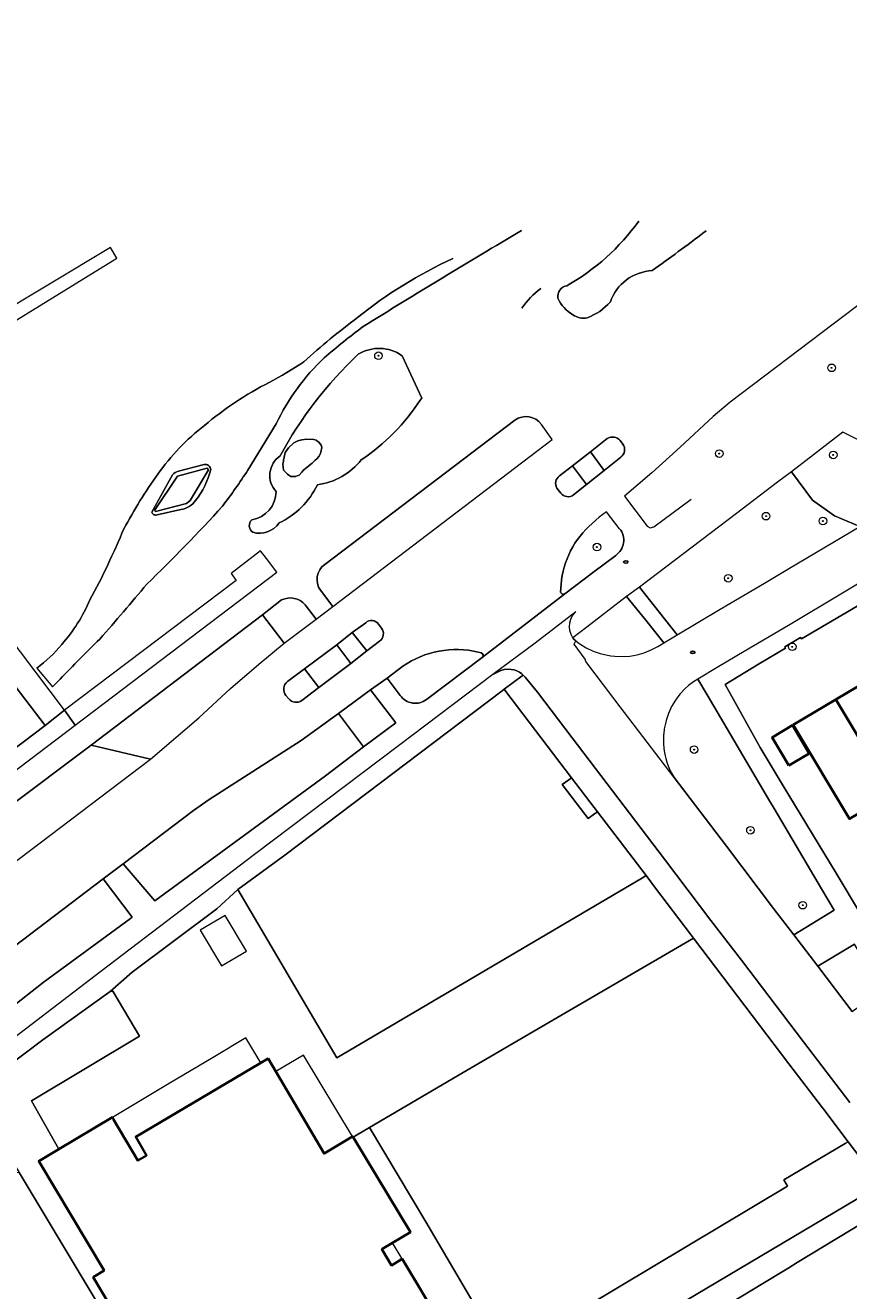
# Model space of a CAD drawing. Extents: x 147051 to 149075, y 463071 to 465537.
# Tile 213 of 229: x 147976 to 148062, y 464800 to 464933. Entities that reach past the tile are written whole.
import ezdxf
from ezdxf.enums import TextEntityAlignment as Align

# ---------------------------------------------------------------- set-up
doc = ezdxf.new("R2010")
doc.units = 0
doc.header["$LTSCALE"] = 0.5
doc.layers.get('0').update_dxf_attribs({"linetype": 'CONTINUOUS'})
for name, color, linetype, lineweight in [('B-PV-GR-BEPLANTING_CULTUUR_HEESTERS-GV', 252, 'CONTINUOUS', 18), ('B-PV-GR-BEPLANTING_CULTUUR_ROOS-GV', 252, 'CONTINUOUS', 18), ('B-PV-GR-BOOM-S', 252, 'CONTINUOUS', 25), ('B-PV-IE-MEUBILAIR-S', 252, 'CONTINUOUS', 25), ('B-PV-OG-BEBOUWING-GV', 6, 'CONTINUOUS', 35), ('B-PV-OG-BEBOUWING_LUIFEL-GV', 6, 'CONTINUOUS', 18), ('B-PV-OG-TERREIN_BEGROEID-GV', 252, 'CONTINUOUS', 18), ('B-PV-OG-TERREIN_ERF-GV', 252, 'CONTINUOUS', 18), ('B-PV-OG-TERREIN_OEVER-GV', 252, 'CONTINUOUS', 18), ('B-PV-OG-WATER-GV', 252, 'CONTINUOUS', 18), ('B-PV-VH-GESLOTENVERHARDING-GV', 252, 'CONTINUOUS', 18), ('B-PV-VH-GESLOTENVERHARDING_ASFALT-GV', 252, 'CONTINUOUS', 18), ('B-PV-VH-GESLOTENVERHARDING_BETON-GV', 252, 'CONTINUOUS', 18), ('B-PV-VH-OPENVERHARDING_BETONELEMENT-GV', 252, 'CONTINUOUS', 18), ('B-PV-VH-OPENVERHARDING_BETONSTRAATSTEEN-GV', 252, 'CONTINUOUS', 18), ('B-PV-VH-OPENVERHARDING_TEGEL-GV', 252, 'CONTINUOUS', 18)]:
    doc.layers.add(name, color=color, linetype=linetype, lineweight=lineweight)
doc.styles.add('NLCS-ISO', font='NLCS-ISO.ttf')

# ---------------------------------------------------------------- blocks, each defined once
blk = doc.blocks.new('SIE-MEUBILAIR_PUT_RIOOLPUT-SO')
blk.add_ellipse((0, 0), major_axis=(1.25, 0), ratio=0.54)
at = {"style": 'NLCS-ISO'}
blk.add_text('ri', height=0.75, dxfattribs=at).set_placement((-0.04, 0.07), align=Align.MIDDLE_CENTER)
blk = doc.blocks.new('SGR-BOOM_GBKN-SO')
at = {"linetype": 'ByBlock', "lineweight": 18}
h = blk.add_hatch(color=0, dxfattribs=at)
h.dxf.hatch_style = 1
edge = h.paths.add_edge_path()
edge.add_arc((0, 0), 0.25, 0, 360)
at = {"color": 0, "linetype": 'ByBlock', "lineweight": 18}
for radius in [2, 0.25]:
    blk.add_circle((0, 0), radius, dxfattribs=at)
at = {"color": 0, "linetype": 'ByBlock', "lineweight": 18, "style": 'NLCS-ISO'}
blk.add_attdef('SOORT', (2.5, 0), '', height=1.5, dxfattribs=at)

msp = doc.modelspace()

# ---------------------------------------------------------------- linework, layer by layer
at = {"layer": 'B-PV-GR-BEPLANTING_CULTUUR_HEESTERS-GV', "flags": 128}
for points in [[(148027.346, 464891.088), (148007.379, 464875.92)], [(148031.279, 464889.064), (148030.137, 464890.633)], [(148008.238, 464871.492), (148031.279, 464889.064)], [(148036.204, 464880.881), (148035.48, 464880.226)], [(148036.98, 464881.453), (148036.204, 464880.881)], [(148038.357, 464879.671), (148036.98, 464881.453)], [(148035.636, 464875.139), (148037.942, 464876.866)], [(148032.61, 464872.826), (148035.636, 464875.139)], [(148032.209, 464873.819), (148032.152, 464873.021)], [(148006.918, 464873.201), (148008.238, 464871.492)], [(148018.064, 464861.726), (148023.913, 464866.154)], [(148023.825, 464866.618), (148023.501, 464866.705)], [(148015.582, 464865.237), (148013.923, 464863.975)], [(148013.923, 464863.975), (148015.306, 464862.152)]]:
    msp.add_lwpolyline(points, dxfattribs=at)
at = {"layer": 'B-PV-GR-BEPLANTING_CULTUUR_HEESTERS-GV'}
for points in [[(148030.137, 464890.633, 0.4123606), (148027.346, 464891.088)], [(148035.48, 464880.226, 0.2002487), (148032.209, 464873.819)], [(148037.942, 464876.866, 0.4389043), (148038.357, 464879.671)], [(148007.379, 464875.92, 0.4063782), (148006.918, 464873.201)], [(148032.152, 464873.021, 0.5003938), (148032.61, 464872.826)], [(148023.501, 464866.705, 0.2106279), (148015.582, 464865.237)], [(148023.913, 464866.154, 0.5863705), (148023.825, 464866.618)], [(148015.306, 464862.152, 0.4249989), (148018.064, 464861.726)]]:
    msp.add_lwpolyline(points, format="xyb", dxfattribs=at)
at = {"layer": 'B-PV-GR-BEPLANTING_CULTUUR_HEESTERS-GV', "flags": 128}
for points in [[(148071.746, 464884.786), (148068.452, 464886.557), (148065.073, 464888.176), (148061.807, 464889.804), (148056.397, 464885.666), (148058.627, 464882.662), (148060.908, 464881.031), (148063.594, 464879.909)], [(148037.846, 464866.267), (148038.63, 464866.241), (148039.414, 464866.295), (148040.188, 464866.429), (148040.944, 464866.64), (148041.675, 464866.927), (148042.372, 464867.287), (148042.875, 464867.597), (148042.982, 464867.663), (148041.094, 464870.07), (148039.091, 464872.54), (148034.893, 464869.333), (148033.441, 464868.21), (148033.564, 464868.046), (148033.75, 464867.897), (148034.077, 464867.628), (148034.181, 464867.557), (148034.854, 464867.152), (148035.564, 464866.817), (148036.304, 464866.556), (148037.068, 464866.372), (148037.447, 464866.321)], [(148055.607, 464811.247), (148055.986, 464810.571), (148027.751, 464793.702), (148029.481, 464790.509), (148030.066, 464789.429), (148039.658, 464795.197), (148065.451, 464810.51), (148065.779, 464810.705), (148062.362, 464815.224), (148062.06, 464815.046)]]:
    msp.add_lwpolyline(points, close=True, dxfattribs=at)
at = {"layer": 'B-PV-GR-BEPLANTING_CULTUUR_ROOS-GV', "flags": 128}
msp.add_lwpolyline([(148060.908, 464881.031), (148058.627, 464882.662), (148056.397, 464885.666), (148054.942, 464884.559), (148050.624, 464881.272), (148047.853, 464879.171), (148040.429, 464873.541), (148042.551, 464870.879), (148044.407, 464868.534), (148048.925, 464871.204), (148053.56, 464873.943), (148056.194, 464875.51), (148063.594, 464879.909)], close=True, dxfattribs=at)
at = {"layer": 'B-PV-OG-BEBOUWING-GV', "flags": 128}
for points in [[(148065.375, 464864.298), (148061.08, 464861.738), (148066.358, 464852.882), (148070.653, 464855.442)], [(148066.976, 464851.845), (148066.358, 464852.882), (148061.08, 464861.738), (148056.588, 464859.061), (148062.483, 464849.168)], [(148056.129, 464854.77), (148058.276, 464856.05), (148056.51, 464859.014), (148054.363, 464857.735)]]:
    msp.add_lwpolyline(points, close=True, dxfattribs=at)
msp.add_lwpolyline([(148019.755, 464795.858), (148015.524, 464802.93), (148014.392, 464802.252), (148013.38, 464803.943), (148014.514, 464804.621), (148016.385, 464805.739), (148010.364, 464815.717), (148010.309, 464815.809), (148007.318, 464814.004), (148002.232, 464822.614), (148001.424, 464823.982), (147987.519, 464815.765), (147988.674, 464813.812), (147987.754, 464813.267), (147985.196, 464817.595), (147985.069, 464817.81), (147979.445, 464814.464), (147977.347, 464813.215), (147984.198, 464801.704), (147983.066, 464801.009), (147986.569, 464795.133)], dxfattribs=at)
at = {"layer": 'B-PV-OG-BEBOUWING_LUIFEL-GV', "flags": 128}
for points in [[(147965.604, 464897.661), (147966.407, 464896.352), (147985.54, 464908.096), (147984.87, 464909.225)], [(147996.917, 464839.038), (147994.305, 464837.494), (147996.539, 464833.716), (147999.151, 464835.26)], [(147991.054, 464821.368), (147985.069, 464817.809), (147985.166, 464817.646), (147985.196, 464817.595), (147987.754, 464813.267), (147988.674, 464813.812), (147987.519, 464815.765), (148000.65, 464823.525), (147999.098, 464826.15), (147995.655, 464824.103)], [(148002.232, 464822.614), (148007.318, 464814.004), (148010.309, 464815.809), (148005.159, 464824.344)], [(148015.524, 464802.93), (148014.514, 464804.621), (148013.38, 464803.943), (148014.392, 464802.252)]]:
    msp.add_lwpolyline(points, close=True, dxfattribs=at)
at = {"layer": 'B-PV-OG-TERREIN_BEGROEID-GV'}
for points in [[(148032.809, 464905.216, 0.1084458), (148040.357, 464911.989)], [(148040.357, 464911.989, -0.1084458), (148032.809, 464905.216)], [(148047.233, 464910.828, -0.0072802), (148041.776, 464906.794)], [(148041.776, 464906.794, 0.0072802), (148047.233, 464910.828)], [(148041.776, 464906.794, 0.3062807), (148037.378, 464903.503)], [(148037.378, 464903.503, -0.3062807), (148041.776, 464906.794)], [(148030.09, 464904.929, 0.0920634), (148028.077, 464902.836)], [(148031.87, 464903.9, -0.4083554), (148032.809, 464905.216)], [(148032.809, 464905.216, 0.4083554), (148031.87, 464903.9)], [(148033.43, 464902.167, -0.1600574), (148031.87, 464903.9)], [(148031.87, 464903.9, 0.1600574), (148033.43, 464902.167)], [(148037.378, 464903.503, -0.1235067), (148034.937, 464901.837)], [(148034.937, 464901.837, 0.1235067), (148037.378, 464903.503)], [(148034.937, 464901.837, -0.2096608), (148033.43, 464902.167)], [(148033.43, 464902.167, 0.2096608), (148034.937, 464901.837)], [(148002.693, 464887.329, -0.07938), (148010.899, 464898.008)], [(148010.899, 464898.008, 0.07938), (148002.693, 464887.329)], [(148010.899, 464898.008, -0.299974), (148015.506, 464897.856)], [(148015.506, 464897.856, 0.299974), (148010.899, 464898.008)], [(148017.413, 464893.197, -0.1002643), (148011.221, 464886.912)], [(148011.221, 464886.912, 0.1002643), (148017.413, 464893.197)], [(148002.262, 464883.583, -0.4556739), (148002.693, 464887.329)], [(148002.693, 464887.329, 0.4556739), (148002.262, 464883.583)], [(148011.221, 464886.912, -0.1910342), (148006.603, 464884.286)], [(148006.603, 464884.286, 0.1910342), (148011.221, 464886.912)], [(148006.603, 464884.286, -0.1706344), (148002.589, 464880.277)], [(148002.589, 464880.277, 0.1706344), (148006.603, 464884.286)], [(147999.716, 464880.621, 0.3688979), (148002.262, 464883.583)], [(148002.262, 464883.583, -0.3688979), (147999.716, 464880.621)], [(147999.836, 464879.299, -0.4811076), (147999.716, 464880.621)], [(147999.716, 464880.621, 0.4811076), (147999.836, 464879.299)], [(148002.589, 464880.277, -0.319695), (147999.836, 464879.299)], [(147999.836, 464879.299, 0.319695), (148002.589, 464880.277)]]:
    msp.add_lwpolyline(points, format="xyb", dxfattribs=at)
at = {"layer": 'B-PV-OG-TERREIN_BEGROEID-GV', "flags": 128}
for points in [[(148047.427, 464910.976), (148047.314, 464910.866), (148047.233, 464910.828)], [(148047.233, 464910.828), (148047.314, 464910.866), (148047.427, 464910.976)], [(148067.995, 464906.638), (148049.949, 464892.968)], [(148015.506, 464897.856), (148017.582, 464893.401), (148017.413, 464893.197)], [(148017.413, 464893.197), (148017.582, 464893.401), (148015.506, 464897.856)], [(148049.949, 464892.968), (148048.182, 464891.471)], [(148048.182, 464891.471), (148044.699, 464888.258)], [(148044.699, 464888.258), (148041.734, 464885.554)], [(148041.734, 464885.554), (148038.861, 464883.085)], [(148038.861, 464883.085), (148041.26, 464879.926)], [(148041.938, 464879.886), (148045.879, 464882.79)], [(148041.26, 464879.926), (148041.565, 464879.77)], [(148041.565, 464879.77), (148041.938, 464879.886)], [(147984.101, 464842.864), (147973.88, 464835.112)], [(147987.143, 464838.843), (147984.101, 464842.864)], [(147977.82, 464831.978), (147986.97, 464838.716)], [(147986.97, 464838.716), (147987.143, 464838.843)], [(147967.371, 464823.789), (147977.82, 464831.978)], [(147985.351, 464795.21), (147975.277, 464812.027), (147973.592, 464811.817), (147969.079, 464819.425), (147967.812, 464818.497), (147965.786, 464817.025), (147967.048, 464814.373), (147967.417, 464813.571), (147968.171, 464811.663), (147968.187, 464809.787), (147968.041, 464809.021), (147967.749, 464807.017), (147967.633, 464806.668), (147967.187, 464805.515), (147966.771, 464804.202), (147973.296, 464799.363)], [(148065.502, 464807.693), (148057.018, 464802.54), (148056.124, 464801.997), (148053.043, 464800.126), (148052.776, 464799.964), (148048.533, 464797.387), (148048.575, 464797.407), (148048.618, 464797.419), (148048.675, 464797.424), (148048.724, 464797.416), (148048.774, 464797.398), (148048.821, 464797.368), (148048.856, 464797.335), (148048.88, 464797.302), (148051.221, 464793.429), (148054.703, 464795.547)]]:
    msp.add_lwpolyline(points, dxfattribs=at)
for points in [[(148007.083, 464888.219), (148006.968, 464887.733), (148006.934, 464887.594), (148006.751, 464887.256), (148006.573, 464887.043), (148006.352, 464886.847), (148006.167, 464886.683), (148006.05, 464886.566), (148005.753, 464886.326), (148005.512, 464886.12), (148005.406, 464886.041), (148005.158, 464885.843), (148004.978, 464885.61), (148004.681, 464885.284), (148004.486, 464885.224), (148004.299, 464885.157), (148003.808, 464885.162), (148003.623, 464885.291), (148003.454, 464885.41), (148003.059, 464885.833), (148003.005, 464886.178), (148002.961, 464886.453), (148003.034, 464886.786), (148003.055, 464886.884), (148003.123, 464887.197), (148003.228, 464887.679), (148003.584, 464888.16), (148004.116, 464888.693), (148004.561, 464888.9), (148004.681, 464888.96), (148004.984, 464889.005), (148005.482, 464889.079), (148006.244, 464889.059), (148006.469, 464888.975), (148006.657, 464888.852), (148006.761, 464888.784), (148007.004, 464888.454)], [(148007.004, 464888.454), (148006.761, 464888.784), (148006.657, 464888.852), (148006.469, 464888.975), (148006.244, 464889.059), (148005.482, 464889.079), (148004.984, 464889.005), (148004.681, 464888.96), (148004.561, 464888.9), (148004.116, 464888.693), (148003.584, 464888.16), (148003.228, 464887.679), (148003.123, 464887.197), (148003.055, 464886.884), (148003.034, 464886.786), (148002.961, 464886.453), (148003.005, 464886.178), (148003.059, 464885.833), (148003.454, 464885.41), (148003.623, 464885.291), (148003.808, 464885.162), (148004.299, 464885.157), (148004.486, 464885.224), (148004.681, 464885.284), (148004.978, 464885.61), (148005.158, 464885.843), (148005.406, 464886.041), (148005.512, 464886.12), (148005.753, 464886.326), (148006.05, 464886.566), (148006.167, 464886.683), (148006.352, 464886.847), (148006.573, 464887.043), (148006.751, 464887.256), (148006.934, 464887.594), (148006.968, 464887.733), (148007.083, 464888.219)], [(147991.902, 464885.184), (147989.49, 464881.594), (147989.605, 464881.48), (147992.862, 464882.308), (147993.234, 464882.629), (147995.156, 464885.845), (147995.042, 464886.04)], [(148000.845, 464870.625), (147982.848, 464856.92), (147989.074, 464855.437), (147994.15, 464859.795), (147997.481, 464862.863), (148000.442, 464865.427), (148003.124, 464867.645)], [(148043.098, 464858.928), (148043.062, 464858.773), (148043.046, 464858.638), (148042.98, 464858.106), (148042.967, 464858), (148042.965, 464857.899), (148042.954, 464857.312), (148042.952, 464857.221), (148042.959, 464857.13), (148043.008, 464856.546), (148043.016, 464856.445), (148043.037, 464856.338), (148043.135, 464855.816), (148043.16, 464855.68), (148043.207, 464855.522), (148043.321, 464855.138), (148043.382, 464854.933), (148043.678, 464854.213), (148044.098, 464853.516), (148049.572, 464846.318), (148054.53, 464839.768), (148056.636, 464836.985), (148060.889, 464839.57), (148059.562, 464841.821), (148054.581, 464850.271), (148054.1, 464851.087), (148047.535, 464862.223), (148046.582, 464863.872), (148046.101, 464863.568), (148045.571, 464863.198), (148045.195, 464862.849), (148044.67, 464862.273), (148044.208, 464861.647), (148043.812, 464860.976), (148043.487, 464860.269), (148043.236, 464859.532), (148043.232, 464859.515), (148043.19, 464859.329)], [(148026.304, 464862.709), (148026.24, 464862.793), (148026.023, 464862.629), (148003.195, 464845.365), (147998.243, 464841.738), (148008.665, 464824.065), (148040.755, 464842.988), (148041.136, 464843.212), (148036.02, 464849.915), (148035.721, 464849.699), (148035.045, 464849.211), (148034.698, 464849.678), (148032.329, 464852.789), (148033.031, 464853.286), (148033.31, 464853.484)], [(148007.463, 464853.686), (148011.454, 464856.747), (148008.819, 464860.25), (148004.888, 464857.422), (147995.245, 464851.214), (147993.59, 464850.061), (147986.212, 464844.465), (147989.523, 464840.581)], [(148062.776, 464828.924), (148065.896, 464831.207), (148063.019, 464836.006), (148059.169, 464833.706)]]:
    msp.add_lwpolyline(points, close=True, dxfattribs=at)
at = {"layer": 'B-PV-OG-TERREIN_ERF-GV', "flags": 128}
for points in [[(148063.288, 464871.538), (148057.469, 464868.104), (148057.367, 464868.233), (148055.706, 464867.274), (148055.76, 464867.119), (148052.943, 464865.428), (148049.444, 464863.286), (148053.119, 464856.691), (148055.549, 464852.658), (148061.083, 464843.469), (148063.769, 464839.01)], [(148062.483, 464849.168), (148056.588, 464859.061), (148061.08, 464861.738), (148065.375, 464864.298)], [(147986.569, 464795.133), (147983.066, 464801.009), (147984.198, 464801.704), (147977.347, 464813.215), (147979.445, 464814.464), (147976.58, 464819.538), (147987.906, 464826.327), (147985.125, 464831.081), (147984.85, 464831.031), (147977.775, 464825.971), (147970.303, 464820.346), (147975.277, 464812.027), (147985.351, 464795.21)], [(148023.525, 464797.397), (148018.007, 464806.841), (148012.068, 464816.739), (148010.708, 464815.929), (148010.364, 464815.717), (148016.385, 464805.739), (148014.514, 464804.621), (148013.38, 464803.943), (148014.392, 464802.252), (148015.524, 464802.93), (148019.755, 464795.858)]]:
    msp.add_lwpolyline(points, dxfattribs=at)
msp.add_lwpolyline([(148054.363, 464857.735), (148056.51, 464859.014), (148058.276, 464856.05), (148056.129, 464854.77)], close=True, dxfattribs=at)
at = {"layer": 'B-PV-OG-TERREIN_OEVER-GV'}
for points in [[(148028.051, 464911.001, 0.0067356), (148011.414, 464900.912)], [(148010.833, 464901.866, -0.063803), (148020.84, 464908.063)], [(148005.195, 464897.222, -0.0259727), (148010.833, 464901.866)], [(148011.414, 464900.912, 0.0197772), (148007.32, 464897.636)], [(148007.32, 464897.636, 0.0896845), (148002.264, 464890.69)], [(148001.542, 464895.049, 0.0269504), (148005.195, 464897.222)], [(147994.744, 464890.519, -0.0571059), (148001.542, 464895.049)], [(147989.832, 464885.389, -0.0739111), (147994.744, 464890.519)], [(147992.028, 464885.723, 0.165751), (147991.393, 464885.331)], [(147993.815, 464882.633, 0.0996171), (147995.401, 464885.885)], [(147995.401, 464885.885, 0.4577468), (147994.709, 464886.419)], [(147999.305, 464885.836, -0.0184086), (147996.644, 464882.055)], [(147986.276, 464879.675, -0.0304291), (147989.832, 464885.389)], [(147996.644, 464882.055, -0.0163444), (147988.688, 464873.855)], [(147992.271, 464881.689, 0.2079322), (147993.815, 464882.633)], [(147989.23, 464881.409, 0.4517695), (147989.766, 464881.131)], [(147982.719, 464872.195, 0.0257099), (147986.276, 464879.675)], [(147988.688, 464873.855, -0.0072119), (147983.755, 464868.082)], [(147979.749, 464867.509, 0.0789912), (147982.719, 464872.195)], [(147977.151, 464865.01, 0.0547748), (147979.749, 464867.509)], [(147983.755, 464868.082, 0.005473), (147979.573, 464863.864)], [(147979.573, 464863.864, -0.0044552), (147978.796, 464863.058)]]:
    msp.add_lwpolyline(points, format="xyb", dxfattribs=at)
at = {"layer": 'B-PV-OG-TERREIN_OEVER-GV', "flags": 128}
for points in [[(148002.264, 464890.69), (147999.305, 464885.836)], [(147994.709, 464886.419), (147992.028, 464885.723)], [(147991.393, 464885.331), (147989.23, 464881.409)], [(147989.766, 464881.131), (147992.271, 464881.689)]]:
    msp.add_lwpolyline(points, dxfattribs=at)
msp.add_lwpolyline([(147989.605, 464881.48), (147989.49, 464881.594), (147991.902, 464885.184), (147995.042, 464886.04), (147995.156, 464885.845), (147993.234, 464882.629), (147992.862, 464882.308)], close=True, dxfattribs=at)
at = {"layer": 'B-PV-OG-WATER-GV'}
for points in [[(148011.414, 464900.912, -0.0067356), (148028.051, 464911.001)], [(148020.84, 464908.063, 0.063803), (148010.833, 464901.866)], [(148010.833, 464901.866, 0.0259727), (148005.195, 464897.222)], [(148007.32, 464897.636, -0.0197772), (148011.414, 464900.912)], [(148002.264, 464890.69, -0.0896845), (148007.32, 464897.636)], [(148005.195, 464897.222, -0.0269504), (148001.542, 464895.049)], [(148001.542, 464895.049, 0.0571059), (147994.744, 464890.519)], [(147994.744, 464890.519, 0.0739111), (147989.832, 464885.389)], [(147991.393, 464885.331, -0.165751), (147992.028, 464885.723)], [(147995.401, 464885.885, -0.0996171), (147993.815, 464882.633)], [(147994.709, 464886.419, -0.4577468), (147995.401, 464885.885)], [(147996.644, 464882.055, 0.0184086), (147999.305, 464885.836)], [(147989.832, 464885.389, 0.0304291), (147986.276, 464879.675)], [(147988.688, 464873.855, 0.0163444), (147996.644, 464882.055)], [(147993.815, 464882.633, -0.2079322), (147992.271, 464881.689)], [(147989.766, 464881.131, -0.4517695), (147989.23, 464881.409)], [(147986.276, 464879.675, -0.0257099), (147982.719, 464872.195)], [(147983.755, 464868.082, 0.0072119), (147988.688, 464873.855)], [(147982.719, 464872.195, -0.0789912), (147979.749, 464867.509)], [(147979.749, 464867.509, -0.0547748), (147977.151, 464865.01)], [(147979.573, 464863.864, -0.005473), (147983.755, 464868.082)], [(147978.796, 464863.058, 0.0044552), (147979.573, 464863.864)]]:
    msp.add_lwpolyline(points, format="xyb", dxfattribs=at)
at = {"layer": 'B-PV-OG-WATER-GV', "flags": 128}
for points in [[(147999.305, 464885.836), (148002.264, 464890.69)], [(147992.028, 464885.723), (147994.709, 464886.419)], [(147989.23, 464881.409), (147991.393, 464885.331)], [(147992.271, 464881.689), (147989.766, 464881.131)], [(147977.151, 464865.01), (147978.796, 464863.058)]]:
    msp.add_lwpolyline(points, dxfattribs=at)
at = {"layer": 'B-PV-VH-GESLOTENVERHARDING-GV'}
msp.add_lwpolyline([(148028.077, 464902.836, -0.0920634), (148030.09, 464904.929)], format="xyb", dxfattribs=at)
at = {"layer": 'B-PV-VH-GESLOTENVERHARDING_ASFALT-GV', "flags": 128}
for points in [[(147921.5, 464946.41), (147921.426, 464946.366), (147916.341, 464943.374), (147933.207, 464915.51), (147947.092, 464892.873), (147956.992, 464876.892), (147958.175, 464875.218), (147964.45, 464866.961), (147973.2, 464855.388), (147978.01, 464858.996), (147968.751, 464871.102), (147964.947, 464876.108), (147963.18, 464878.533), (147961.215, 464881.404), (147956.425, 464889.131), (147938.24, 464918.764), (147933.407, 464926.791), (147932.556, 464928.151)], [(148036.714, 464885.783), (148035.281, 464887.769), (148033.387, 464886.273), (148034.884, 464884.314)], [(148010.266, 464868.758), (148008.633, 464867.481), (148010.112, 464865.515), (148011.79, 464866.822)]]:
    msp.add_lwpolyline(points, close=True, dxfattribs=at)
for points in [[(148007.379, 464875.92), (148027.346, 464891.088)], [(148032.024, 464885.217), (148033.387, 464886.273), (148035.281, 464887.769), (148037.048, 464889.151)], [(148038.406, 464888.946), (148038.707, 464888.568)], [(148038.481, 464887.192), (148036.714, 464885.783), (148034.884, 464884.314), (148033.525, 464883.23)], [(148032.164, 464883.396), (148031.768, 464883.942)], [(148037.942, 464876.866), (148035.636, 464875.139), (148032.61, 464872.826), (148023.913, 464866.154), (148018.064, 464861.726)], [(148032.152, 464873.021), (148032.209, 464873.819)], [(148005.335, 464871.681), (148006.489, 464870.167), (148008.238, 464871.492), (148006.918, 464873.201)], [(148023.913, 464866.154), (148032.61, 464872.826)], [(147902.526, 464809.207), (147904.908, 464806.29), (147906.588, 464807.598), (147912.409, 464811.827), (147914.112, 464812.936), (147914.24, 464813.019), (147920.002, 464816.77), (147935.552, 464826.192), (147947.069, 464833.377), (147959.952, 464841.483), (147965.677, 464844.943), (147965.683, 464844.947), (147973.851, 464850.152), (147982.848, 464856.92), (148000.845, 464870.625), (148002.845, 464872.19)], [(148003.459, 464863.598), (148005.258, 464864.961), (148008.633, 464867.481), (148010.266, 464868.758), (148011.686, 464869.797)], [(148013.032, 464869.637), (148013.354, 464869.224)], [(148062.776, 464828.924), (148059.169, 464833.706), (148056.636, 464836.985), (148054.53, 464839.768), (148049.572, 464846.318), (148044.098, 464853.516), (148038.405, 464860.939), (148037.64, 464861.953), (148034.81, 464865.702), (148034.731, 464865.951), (148033.591, 464867.551), (148033.75, 464867.897), (148033.564, 464868.046), (148033.441, 464868.21), (148033.246, 464868.571), (148033.124, 464868.963), (148033.08, 464869.372), (148033.116, 464869.781), (148033.23, 464870.175), (148033.419, 464870.54), (148033.674, 464870.862), (148033.754, 464870.94), (148029.487, 464867.644), (148025.045, 464864.367), (148025.58, 464864.623), (148025.879, 464864.76), (148026.233, 464864.861), (148026.591, 464864.903), (148026.957, 464864.888), (148027.262, 464864.829), (148027.56, 464864.728), (148027.82, 464864.599), (148028.07, 464864.432), (148028.229, 464864.298), (148028.34, 464864.188), (148028.443, 464864.071), (148029.715, 464862.506), (148033.377, 464857.689), (148043.072, 464844.927), (148047.944, 464838.514), (148051.138, 464834.316), (148057.66, 464825.743), (148062.525, 464819.357)], [(148013.148, 464867.841), (148011.79, 464866.822), (148010.112, 464865.515), (148006.763, 464862.977), (148004.971, 464861.62)], [(148023.501, 464866.705), (148023.825, 464866.618)], [(147967.699, 464830.425), (147973.88, 464835.112), (147984.101, 464842.864), (147986.212, 464844.465), (147993.59, 464850.061), (147995.245, 464851.214), (148004.888, 464857.422), (148008.819, 464860.25), (148012.171, 464862.756), (148013.923, 464863.975), (148015.582, 464865.237)], [(148015.306, 464862.152), (148013.923, 464863.975), (148012.171, 464862.756), (148014.844, 464859.258), (148011.454, 464856.747), (148007.463, 464853.686), (147989.523, 464840.581), (147986.212, 464844.465), (147984.101, 464842.864), (147987.143, 464838.843), (147986.97, 464838.716), (147977.82, 464831.978), (147967.371, 464823.789), (147950.826, 464810.629), (147931.918, 464790.051), (147929.1, 464786.984), (147926.658, 464784.374), (147925.492, 464782.815), (147924.251, 464780.934), (147925.654, 464778.896)], [(148003.595, 464861.803), (148003.297, 464862.157)]]:
    msp.add_lwpolyline(points, dxfattribs=at)
at = {"layer": 'B-PV-VH-GESLOTENVERHARDING_ASFALT-GV'}
for points in [[(148027.346, 464891.088, -0.4123606), (148030.137, 464890.633)], [(148037.048, 464889.151, -0.3541311), (148038.406, 464888.946)], [(148038.707, 464888.568, -0.3982551), (148038.481, 464887.192)], [(148031.768, 464883.942, -0.3795807), (148032.024, 464885.217)], [(148033.525, 464883.23, -0.3983156), (148032.164, 464883.396)], [(148032.209, 464873.819, -0.2002487), (148035.48, 464880.226)], [(148038.357, 464879.671, -0.4389043), (148037.942, 464876.866)], [(148006.918, 464873.201, -0.4063782), (148007.379, 464875.92)], [(148002.845, 464872.19, -0.3369867), (148005.335, 464871.681)], [(148032.61, 464872.826, -0.5003938), (148032.152, 464873.021)], [(148011.686, 464869.797, -0.45772), (148013.032, 464869.637)], [(148013.354, 464869.224, -0.4048734), (148013.148, 464867.841)], [(148015.582, 464865.237, -0.2106279), (148023.501, 464866.705)], [(148023.825, 464866.618, -0.5863705), (148023.913, 464866.154)], [(148003.297, 464862.157, -0.4288321), (148003.459, 464863.598)], [(148004.971, 464861.62, -0.4033609), (148003.595, 464861.803)], [(148018.064, 464861.726, -0.4249989), (148015.306, 464862.152)]]:
    msp.add_lwpolyline(points, format="xyb", dxfattribs=at)
at = {"layer": 'B-PV-VH-GESLOTENVERHARDING_BETON-GV', "flags": 128}
for points in [[(148037.048, 464889.151), (148035.281, 464887.769)], [(148038.707, 464888.568), (148038.406, 464888.946)], [(148035.281, 464887.769), (148036.714, 464885.783)], [(148036.714, 464885.783), (148038.481, 464887.192)], [(148033.387, 464886.273), (148032.024, 464885.217)], [(148034.884, 464884.314), (148033.387, 464886.273)], [(148033.525, 464883.23), (148034.884, 464884.314)], [(148031.768, 464883.942), (148032.164, 464883.396)], [(148011.686, 464869.797), (148010.266, 464868.758)], [(148013.354, 464869.224), (148013.032, 464869.637)], [(148010.266, 464868.758), (148011.79, 464866.822)], [(148011.79, 464866.822), (148013.148, 464867.841)], [(148005.258, 464864.961), (148003.459, 464863.598)], [(148006.763, 464862.977), (148005.258, 464864.961)], [(148004.971, 464861.62), (148006.763, 464862.977)], [(148003.297, 464862.157), (148003.595, 464861.803)]]:
    msp.add_lwpolyline(points, dxfattribs=at)
at = {"layer": 'B-PV-VH-GESLOTENVERHARDING_BETON-GV'}
for points in [[(148038.406, 464888.946, 0.3541311), (148037.048, 464889.151)], [(148038.481, 464887.192, 0.3982551), (148038.707, 464888.568)], [(148032.024, 464885.217, 0.3795807), (148031.768, 464883.942)], [(148032.164, 464883.396, 0.3983156), (148033.525, 464883.23)], [(148013.032, 464869.637, 0.45772), (148011.686, 464869.797)], [(148013.148, 464867.841, 0.4048734), (148013.354, 464869.224)], [(148003.459, 464863.598, 0.4288321), (148003.297, 464862.157)], [(148003.595, 464861.803, 0.4033609), (148004.971, 464861.62)]]:
    msp.add_lwpolyline(points, format="xyb", dxfattribs=at)
at = {"layer": 'B-PV-VH-OPENVERHARDING_BETONELEMENT-GV', "flags": 128}
msp.add_lwpolyline([(148033.31, 464853.484), (148033.031, 464853.286), (148032.329, 464852.789), (148034.698, 464849.678), (148035.045, 464849.211), (148035.721, 464849.699), (148036.02, 464849.915), (148035.668, 464850.388)], close=True, dxfattribs=at)
at = {"layer": 'B-PV-VH-OPENVERHARDING_BETONSTRAATSTEEN-GV', "flags": 128}
msp.add_lwpolyline([(148055.607, 464811.247), (148062.06, 464815.046), (148062.362, 464815.224), (148059.687, 464818.76), (148059.653, 464818.805), (148056.129, 464823.443), (148046.104, 464836.653), (148045.679, 464836.405), (148030.926, 464827.788), (148021.913, 464822.534), (148012.068, 464816.739), (148018.007, 464806.841), (148023.525, 464797.397), (148024.119, 464796.438), (148026.349, 464792.838), (148026.852, 464793.151), (148027.457, 464793.526), (148027.751, 464793.702), (148055.986, 464810.571)], close=True, dxfattribs=at)
at = {"layer": 'B-PV-VH-OPENVERHARDING_TEGEL-GV', "flags": 128}
for points in [[(147921.5, 464946.41), (147932.556, 464928.151), (147933.407, 464926.791), (147938.24, 464918.764), (147956.425, 464889.131), (147961.215, 464881.404), (147963.18, 464878.533), (147964.947, 464876.108), (147968.751, 464871.102), (147978.01, 464858.996), (147980.057, 464860.597), (147978.542, 464862.597), (147970.77, 464872.861), (147967.749, 464876.832), (147965.198, 464880.341), (147962.868, 464883.865), (147956.975, 464893.342), (147955.169, 464896.278), (147950.033, 464904.577), (147946.841, 464909.698), (147941.688, 464918.315), (147935.131, 464929.145), (147932.361, 464933.54)], [(148066.214, 464875.547), (148056.45, 464869.725), (148056.096, 464869.514), (148051.443, 464866.779), (148048.769, 464865.201), (148046.582, 464863.872), (148047.535, 464862.223), (148054.1, 464851.087), (148054.581, 464850.271), (148059.562, 464841.821), (148060.889, 464839.57), (148056.636, 464836.985), (148059.169, 464833.706), (148063.019, 464836.006)], [(148002.845, 464872.19), (148000.845, 464870.625)], [(148006.489, 464870.167), (148005.335, 464871.681)], [(148063.769, 464839.01), (148061.083, 464843.469), (148055.549, 464852.658), (148053.119, 464856.691), (148049.444, 464863.286), (148052.943, 464865.428), (148055.76, 464867.119), (148055.706, 464867.274), (148057.367, 464868.233), (148057.469, 464868.104), (148063.288, 464871.538)], [(148000.845, 464870.625), (148003.124, 464867.645)], [(148003.124, 464867.645), (148006.489, 464870.167)], [(148025.045, 464864.367), (148015.118, 464856.837)], [(148025.58, 464864.623), (148025.045, 464864.367)], [(148025.879, 464864.76), (148025.58, 464864.623)], [(148026.233, 464864.861), (148025.879, 464864.76)], [(148026.591, 464864.903), (148026.233, 464864.861)], [(148026.957, 464864.888), (148026.591, 464864.903)], [(148027.262, 464864.829), (148026.957, 464864.888)], [(148027.56, 464864.728), (148027.262, 464864.829)], [(148027.82, 464864.599), (148027.56, 464864.728)], [(148028.07, 464864.432), (148027.82, 464864.599)], [(148028.229, 464864.298), (148028.07, 464864.432)], [(148062.525, 464819.357), (148057.66, 464825.743), (148051.138, 464834.316), (148047.944, 464838.514), (148043.072, 464844.927), (148033.377, 464857.689), (148029.715, 464862.506), (148028.443, 464864.071), (148028.34, 464864.188), (148028.229, 464864.298), (148028.113, 464864.21), (148026.24, 464862.793), (148026.304, 464862.709), (148033.31, 464853.484), (148035.668, 464850.388), (148036.02, 464849.915), (148041.136, 464843.212), (148042.138, 464841.899), (148045.798, 464837.057), (148046.104, 464836.653), (148056.129, 464823.443), (148059.653, 464818.805), (148059.687, 464818.76), (148062.362, 464815.224), (148065.779, 464810.705)], [(148026.24, 464862.793), (148028.113, 464864.21)], [(148028.113, 464864.21), (148028.229, 464864.298)], [(148003.195, 464845.365), (148026.023, 464862.629)], [(148026.023, 464862.629), (148026.24, 464862.793)], [(148015.118, 464856.837), (148000, 464845.437)], [(148000, 464845.437), (147983.848, 464833.133)], [(147998.243, 464841.738), (148003.195, 464845.365)], [(147996.03, 464839.719), (147998.243, 464841.738)], [(147987.144, 464833.061), (147996.03, 464839.719)], [(147983.848, 464833.133), (147952.757, 464809.332)], [(147984.85, 464831.031), (147987.144, 464833.061)], [(147977.775, 464825.971), (147984.85, 464831.031)], [(147970.303, 464820.346), (147977.775, 464825.971)], [(148065.451, 464810.51), (148039.658, 464795.197)], [(148006.272, 464772.19), (148030.52, 464786.657), (148030.962, 464786.921), (148043.04, 464794.115), (148048.351, 464797.278), (148048.459, 464797.342), (148048.533, 464797.387), (148052.776, 464799.964), (148053.043, 464800.126), (148056.124, 464801.997), (148057.018, 464802.54), (148065.502, 464807.693)]]:
    msp.add_lwpolyline(points, dxfattribs=at)
for points in [[(148000.635, 464877.35), (147997.541, 464874.964), (147998.083, 464874.245), (147980.057, 464860.597), (147981.154, 464859.038), (148002.361, 464875.115), (148001.27, 464876.528)], [(148042.551, 464870.879), (148040.429, 464873.541), (148039.091, 464872.54), (148041.094, 464870.07), (148042.982, 464867.663), (148044.407, 464868.534)], [(148008.633, 464867.481), (148005.258, 464864.961), (148006.763, 464862.977), (148010.112, 464865.515)], [(148012.171, 464862.756), (148008.819, 464860.25), (148011.454, 464856.747), (148014.844, 464859.258)], [(147978.01, 464858.996), (147973.2, 464855.388), (147970.97, 464854.021), (147972.281, 464852.311), (147981.154, 464859.038), (147980.057, 464860.597)], [(147989.074, 464855.437), (147982.848, 464856.92), (147973.851, 464850.152), (147973.266, 464843.458)], [(147979.445, 464814.464), (147985.069, 464817.81), (147985.196, 464817.595), (147987.754, 464813.267), (147988.674, 464813.812), (147987.519, 464815.765), (148001.424, 464823.982), (148002.232, 464822.614), (148007.318, 464814.004), (148010.309, 464815.809), (148010.364, 464815.717), (148010.708, 464815.929), (148012.068, 464816.739), (148021.913, 464822.534), (148030.926, 464827.788), (148045.679, 464836.405), (148046.104, 464836.653), (148045.798, 464837.057), (148042.138, 464841.899), (148041.136, 464843.212), (148040.755, 464842.988), (148008.665, 464824.065), (147998.243, 464841.738), (147996.03, 464839.719), (147987.144, 464833.061), (147984.85, 464831.031), (147985.125, 464831.081), (147987.906, 464826.327), (147976.58, 464819.538)]]:
    msp.add_lwpolyline(points, close=True, dxfattribs=at)
at = {"layer": 'B-PV-VH-OPENVERHARDING_TEGEL-GV'}
msp.add_lwpolyline([(148005.335, 464871.681, 0.3369867), (148002.845, 464872.19)], format="xyb", dxfattribs=at)

# ---------------------------------------------------------------- block references
at = {"layer": 'B-PV-GR-BOOM-S', "xscale": 0.2, "yscale": 0.2, "zscale": 0.2}
for p in [(148013.025, 464897.856), (148060.612, 464896.582), (148048.822, 464887.569), (148060.795, 464887.431), (148053.741, 464880.992), (148059.708, 464880.482), (148035.975, 464877.746), (148049.765, 464874.464), (148056.482, 464867.261), (148046.182, 464856.462), (148052.098, 464847.986), (148057.589, 464840.107)]:
    msp.add_blockref('SGR-BOOM_GBKN-SO', p, dxfattribs=at)
at = {"layer": 'B-PV-IE-MEUBILAIR-S', "xscale": 0.2, "yscale": 0.2, "zscale": 0.2}
for p in [(148039.01, 464876.17), (148046.038, 464866.682)]:
    msp.add_blockref('SIE-MEUBILAIR_PUT_RIOOLPUT-SO', p, dxfattribs=at)

doc.saveas('drawing.dxf')
